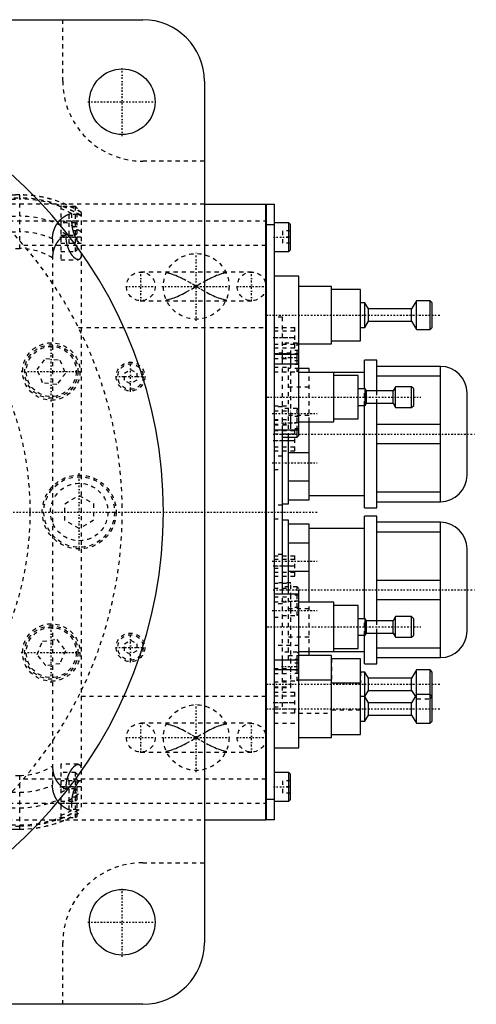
# Model space of a CAD drawing. Extents: x -906 to 186, y -120 to 120.
# Tile 9 of 9: x 75 to 186, y -120 to 120. Entities that reach past the tile are written whole.
import ezdxf

# ---------------------------------------------------------------- set-up
doc = ezdxf.new("R2010")
doc.units = 0
doc.linetypes.add('CENTER', pattern=[1.5, 0.45, -0.5, 0.05, -0.5])
doc.linetypes.add('DASHED', pattern=[2, 1, -1])
for name, color, linetype in [('AM_0', 7, 'CONTINUOUS'), ('AM_3', 7, 'DASHED'), ('AM_7', 7, 'CENTER')]:
    doc.layers.add(name, color=color, linetype=linetype)

msp = doc.modelspace()

# ---------------------------------------------------------------- linework, layer by layer
at = {"layer": 'AM_0', "color": 7, "linetype": 'CONTINUOUS'}
for p, q in [((-105, 120), (105, 120)), ((120, 105), (120, -105)), ((120, 75), (135, 75)), ((135, -75), (135, 75)), ((135, 74.95), (135.05, 74.95)), ((135.05, 75), (135.05, -75)), ((135.05, 75), (137, 75)), ((137, 75), (137, -75)), ((135, 69.95), (135.05, 69.95)), ((137, 70), (135.05, 70)), ((140.6, 70.5), (137, 70.5)), ((141, 70.1), (140.6, 70.5)), ((140.6, 63.5), (140.6, 70.5)), ((141, 63.9), (141, 70.1)), ((137, 63.5), (140.6, 63.5)), ((140.6, 63.5), (141, 63.9)), ((143, 57.5), (137, 57.5)), ((143, 18.65), (143, 57.5)), ((151, 55), (143, 55)), ((151, 41), (151, 55)), ((158, 54.25), (151, 54.25)), ((158, 41.75), (158, 54.25)), ((159.1, 51), (158, 51)), ((160, 49.5), (159.1, 51)), ((159.1, 45), (159.1, 51)), ((171.7, 51.5), (170.5, 49.5)), ((175, 51.5), (171.7, 51.5)), ((171.7, 44.5), (171.7, 51.5)), ((175.5, 51), (175, 51.5)), ((175, 44.5), (175, 51.5)), ((175.5, 45), (175.5, 51)), ((170.5, 49.5), (160, 49.5)), ((160, 46.5), (160, 49.5)), ((170.5, 46.5), (170.5, 49.5)), ((159.1, 45), (160, 46.5)), ((160, 46.5), (170.5, 46.5)), ((170.5, 46.5), (171.7, 44.5)), ((158, 45), (159.1, 45)), ((171.7, 44.5), (175, 44.5)), ((175, 44.5), (175.5, 45)), ((143, 41), (151, 41)), ((151, 41.75), (158, 41.75)), ((137, 38.5), (143, 38.5)), ((139, 36), (139, 38.5)), ((142.6, 36), (142.6, 38.5)), ((143, 36), (137, 36)), ((162, 37), (159, 37)), ((159, 30.01), (159, 37)), ((162, 29.51), (162, 37)), ((145.5, 35), (143, 35)), ((159, 34), (143, 34)), ((145.5, 34), (145.5, 35)), ((151.5, 22), (151.5, 34)), ((177.5, 35.5), (162, 35.5)), ((177.5, 2.5), (177.5, 35.5)), ((157.5, 33.25), (151.5, 33.25)), ((157.5, 22.75), (157.5, 33.25)), ((162, 33.2), (177.5, 33.2)), ((159.2, 30), (157.5, 30)), ((159.5, 29.5), (159.2, 30)), ((159.2, 26), (159.2, 30)), ((166, 29.5), (159.5, 29.5)), ((159.5, 26.5), (159.5, 29.5)), ((166.6, 30.5), (166, 29.5)), ((166, 26.5), (166, 29.5)), ((170.5, 30.5), (166.6, 30.5)), ((166.6, 25.5), (166.6, 30.5)), ((171, 30), (170.5, 30.5)), ((170.5, 25.5), (170.5, 30.5)), ((171, 26), (171, 30)), ((184, 9), (184, 29)), ((159.2, 26), (159.5, 26.5)), ((159.5, 26.5), (166, 26.5)), ((162, 1), (162, 26.51)), ((166, 26.5), (166.6, 25.5)), ((157.5, 26), (159.2, 26)), ((159, 1), (159, 26)), ((166.6, 25.5), (170.5, 25.5)), ((170.5, 25.5), (171, 26)), ((143, 22), (151.5, 22)), ((145.5, 3), (145.5, 22)), ((151.5, 22.75), (157.5, 22.75)), ((137, 20), (143, 20)), ((139, -20), (139, 20)), ((142.6, 18.25), (142.6, 20)), ((177.5, 21.3), (162, 21.3)), ((139, 18.25), (142.6, 18.25)), ((140.5, 2), (140.5, 18.25)), ((142.6, 18.25), (143, 18.65)), ((140.5, 14.49), (145.5, 14.49)), ((162, 16.7), (177.5, 16.7)), ((145.5, 7.51), (140.5, 7.51)), ((140.5, 3), (145.5, 3)), ((145.5, 4), (159, 4)), ((177.5, 4.8), (162, 4.8)), ((162, 2.5), (177.5, 2.5)), ((139, 2), (140.5, 2)), ((159, 1), (162, 1)), ((140.5, -2), (139, -2)), ((140.5, -20), (140.5, -2)), ((162, -1), (159, -1)), ((159, -26), (159, -1)), ((162, -26.51), (162, -1)), ((145.5, -3), (140.5, -3)), ((145.5, -22), (145.5, -3)), ((159, -4), (145.5, -4)), ((177.5, -2.5), (162, -2.5)), ((162, -4.8), (177.5, -4.8)), ((177.5, -35.5), (177.5, -2.5)), ((140.5, -7.51), (145.5, -7.51)), ((184, -29), (184, -9)), ((145.5, -14.49), (140.5, -14.49)), ((177.5, -16.7), (162, -16.7)), ((143, -20), (137, -20)), ((143, -57.5), (143, -20)), ((162, -21.3), (177.5, -21.3)), ((151.5, -22), (143, -22)), ((151.5, -34), (151.5, -22)), ((157.5, -22.75), (151.5, -22.75)), ((157.5, -33.25), (157.5, -22.75)), ((159.2, -26), (157.5, -26)), ((159.5, -26.5), (159.2, -26)), ((159.2, -30), (159.2, -26)), ((166.6, -25.5), (166, -26.5)), ((170.5, -25.5), (166.6, -25.5)), ((166.6, -30.5), (166.6, -25.5)), ((171, -26), (170.5, -25.5)), ((170.5, -30.5), (170.5, -25.5)), ((171, -30), (171, -26)), ((166, -26.5), (159.5, -26.5)), ((159.5, -29.5), (159.5, -26.5)), ((166, -29.5), (166, -26.5)), ((157.5, -30), (159.2, -30)), ((159, -37), (159, -30.01)), ((159.2, -30), (159.5, -29.5)), ((159.5, -29.5), (166, -29.5)), ((162, -37), (162, -29.51)), ((166, -29.5), (166.6, -30.5)), ((166.6, -30.5), (170.5, -30.5)), ((170.5, -30.5), (171, -30)), ((151.5, -33.25), (157.5, -33.25)), ((177.5, -33.2), (162, -33.2)), ((137, -36), (143, -36)), ((139, -38.5), (139, -36)), ((142.6, -38.5), (142.6, -36)), ((143, -34), (159, -34)), ((151, -35), (143, -35)), ((145.5, -35), (145.5, -34)), ((151, -55), (151, -35)), ((158, -35.75), (151, -35.75)), ((158, -54.25), (158, -35.75)), ((162, -35.5), (177.5, -35.5)), ((159, -37), (162, -37)), ((143, -38.5), (137, -38.5)), ((159.1, -39), (158, -39)), ((160, -40.5), (159.1, -39)), ((159.1, -51), (159.1, -39)), ((170.5, -40.5), (160, -40.5)), ((160, -43.5), (160, -40.5)), ((171.7, -38.5), (170.5, -40.5)), ((170.5, -43.5), (170.5, -40.5)), ((175, -38.5), (171.7, -38.5)), ((171.7, -51.5), (171.7, -38.5)), ((175.5, -39), (175, -38.5)), ((175, -51.5), (175, -38.5)), ((175.5, -51), (175.5, -39)), ((151, -41), (143, -41)), ((158, -41.75), (151, -41.75)), ((159.1, -45), (158, -45)), ((159.1, -45), (160, -43.5)), ((160, -46.5), (159.1, -45)), ((160, -43.5), (170.5, -43.5)), ((170.5, -43.5), (171.4, -45)), ((171.7, -44.5), (170.5, -46.5)), ((175, -44.5), (171.7, -44.5)), ((175.5, -45), (175, -44.5)), ((170.5, -46.5), (160, -46.5)), ((160, -49.5), (160, -46.5)), ((170.5, -49.5), (170.5, -46.5)), ((159.1, -51), (160, -49.5)), ((160, -49.5), (170.5, -49.5)), ((170.5, -49.5), (171.7, -51.5)), ((158, -51), (159.1, -51)), ((171.7, -51.5), (175, -51.5)), ((175, -51.5), (175.5, -51)), ((143, -55), (151, -55)), ((151, -54.25), (158, -54.25)), ((137, -57.5), (143, -57.5)), ((140.6, -63.5), (137, -63.5)), ((141, -63.9), (140.6, -63.5)), ((140.6, -70.5), (140.6, -63.5)), ((141, -70.1), (141, -63.9)), ((135, -69.95), (135.05, -69.95)), ((135.05, -70), (137, -70)), ((137, -70.5), (140.6, -70.5)), ((140.6, -70.5), (141, -70.1)), ((120, -75), (135, -75)), ((135, -74.95), (135.05, -74.95)), ((137, -75), (135.05, -75)), ((105, -120), (-105, -120))]:
    msp.add_line(p, q, dxfattribs=at)
for centre in [(100, 100), (100, -100)]:
    msp.add_circle(centre, 8, dxfattribs=at)
for centre, radius, start, end in [((105, 105), 15, 0, 90), ((0, 0), 110, 277.8375, 82.1625), ((177.5, 29), 6.5, 0, 90), ((177.5, 9), 6.5, 270, 0), ((177.5, -9), 6.5, 0, 90), ((177.5, -29), 6.5, 270, 0), ((105, -105), 15, 270, 0)]:
    msp.add_arc(centre, radius, start, end, dxfattribs=at)
at = {"layer": 'AM_3', "color": 6, "linetype": 'DASHED'}
for p, q in [((85.5, 105), (85.5, 120)), ((120, 85.5), (105, 85.5)), ((-509, 77.28), (75, 77.28)), ((75, 77.32), (-120, 77.32)), ((75, 64.2), (75, 77.32)), ((-509, 76.29), (75, 76.29)), ((-98.41, 76.54), (75, 76.54)), ((120, 75), (66.14, 75)), ((85, 74.75), (85, 61.5)), ((88.6, 74.5), (85, 74.5)), ((89, 74.1), (88.6, 74.5)), ((88.6, 63.5), (88.6, 74.5)), ((-97, 72.1), (75, 72.1)), ((89, 72.5), (87, 72.5)), ((87, 72.5), (87, 69.5)), ((87.65, 72.74), (87.65, 71)), ((89, 63.9), (89, 74.1)), ((90, 73.02), (90, -73.02)), ((70.42, 71), (135, 71)), ((88.6, 70.5), (85, 70.5)), ((89, 70.1), (88.6, 70.5)), ((-509, 68.3), (75, 68.3)), ((85, 67.5), (88.6, 67.5)), ((86.34, 67), (86.34, 67.64)), ((89, 69.5), (87, 69.5)), ((89, 68.5), (87, 68.5)), ((87, 68.5), (87, 65.5)), ((88.6, 67.5), (89, 67.9)), ((139, 68.5), (139, 65.5)), ((141, 68.5), (139, 68.5)), ((135, 65), (75.99, 65)), ((83, 66.56), (83, -66.56)), ((90, 67), (85, 67)), ((85, 65.5), (89.8, 65.5)), ((141, 67), (139, 67)), ((141, 65.5), (139, 65.5)), ((-120, 64.2), (75, 64.2)), ((85, 63.5), (88.6, 63.5)), ((88.6, 63.5), (89, 63.9)), ((85, 61.5), (89.23, 61.5)), ((131.5, 58.5), (104.5, 58.5)), ((110.72, 58.31), (110.81, 58.5)), ((125.19, 58.5), (125.28, 58.31)), ((104.5, 51.5), (131.5, 51.5)), ((110.81, 51.5), (110.72, 51.69)), ((125.28, 51.69), (125.19, 51.5)), ((139, 47.5), (137, 47.5)), ((139, 38.5), (139, 47.5)), ((89.3, 45), (135, 45)), ((137, 45), (142, 45)), ((142, 44.05), (137, 44.05)), ((142, 40), (142, 45)), ((137, 42.5), (142, 42.5)), ((137, 40.95), (142, 40.95)), ((142.6, 41.17), (139, 41.17)), ((143, 40.77), (142.6, 41.17)), ((142.6, 38.5), (142.6, 41.17)), ((137, 40), (142, 40)), ((141.1, 38.74), (137, 38.74)), ((137, 38.63), (141.1, 38.63)), ((143, 39.4), (141, 39.4)), ((141, 39.4), (141, 35.94)), ((143, 38.54), (141, 38.54)), ((141.1, 21.26), (141.1, 38.74)), ((79.25, 34.7), (81.36, 37.45)), ((81.36, 37.45), (84.8, 37)), ((84.8, 37), (86.12, 33.8)), ((137, 37.42), (141.1, 37.42)), ((140.5, 18.25), (140.5, 36)), ((143, 36.81), (141, 36.81)), ((80.58, 31.5), (79.25, 34.7)), ((86.12, 33.8), (84.01, 31.05)), ((100.5, 33.87), (102, 34.73)), ((100.5, 32.13), (100.5, 33.87)), ((102, 34.73), (103.5, 33.87)), ((103.5, 33.87), (103.5, 32.13)), ((137, 35.34), (141.1, 35.34)), ((137, 34.13), (141.1, 34.13)), ((139, 20), (139, 36)), ((139, 34.17), (142.6, 34.17)), ((143, 35), (140.5, 35)), ((143, 35.94), (141, 35.94)), ((142.6, 34.17), (142.6, 36)), ((142.6, 34.17), (143, 34.57)), ((145.5, 22), (145.5, 34)), ((84.01, 31.05), (80.58, 31.5)), ((102, 31.27), (100.5, 32.13)), ((103.5, 32.13), (102, 31.27)), ((140.5, 30.49), (145.5, 30.49)), ((159, 26), (159, 30.01)), ((162, 26.51), (162, 29.51)), ((137, 25.87), (141.1, 25.87)), ((139, 25.65), (137, 25.65)), ((137, 24.66), (141.1, 24.66)), ((142.6, 25.25), (139, 25.25)), ((143, 24.85), (142.6, 25.25)), ((142.6, 20), (142.6, 25.25)), ((137, 22.58), (141.1, 22.58)), ((137, 22.35), (139, 22.35)), ((145.5, 23.51), (140.5, 23.51)), ((141, 23.25), (141, 20.25)), ((143, 23.25), (141, 23.25)), ((143, 21.75), (141, 21.75)), ((137, 21.37), (141.1, 21.37)), ((137, 21.26), (141.1, 21.26)), ((137, 19.9), (142, 19.9)), ((143, 20.25), (141, 20.25)), ((142, 14.9), (142, 19.9)), ((142, 18.95), (137, 18.95)), ((137, 17.4), (142, 17.4)), ((137, 15.85), (142, 15.85)), ((137, 14.9), (142, 14.9)), ((139, 13.65), (137, 13.65)), ((137, 10.35), (139, 10.35)), ((86, 2.02), (89.5, 4.04)), ((89.5, 4.04), (93, 2.02)), ((86, -2.02), (86, 2.02)), ((93, 2.02), (93, -2.02)), ((139, 1.65), (137, 1.65)), ((89.5, -4.04), (86, -2.02)), ((93, -2.02), (89.5, -4.04)), ((137, -1.65), (139, -1.65)), ((139, -10.35), (137, -10.35)), ((137, -10.65), (142, -10.65)), ((142, -11.6), (137, -11.6)), ((142, -15.65), (142, -10.65)), ((137, -13.15), (142, -13.15)), ((137, -13.65), (139, -13.65)), ((137, -14.7), (142, -14.7)), ((137, -15.65), (142, -15.65)), ((141.1, -17.26), (137, -17.26)), ((137, -17.37), (141.1, -17.37)), ((137, -18.58), (141.1, -18.58)), ((142.6, -18.25), (139, -18.25)), ((141.1, -42.74), (141.1, -17.26)), ((143, -18.65), (142.6, -18.25)), ((142.6, -25.25), (142.6, -18.25)), ((143, -20), (143, -18.65)), ((137, -20.66), (141.1, -20.66)), ((139, -36), (139, -20)), ((140.5, -36), (140.5, -20)), ((143, -20.25), (141, -20.25)), ((141, -20.25), (141, -23.25)), ((137, -21.87), (141.1, -21.87)), ((139, -22.35), (137, -22.35)), ((140.5, -23.51), (145.5, -23.51)), ((143, -21.75), (141, -21.75)), ((143, -23.25), (141, -23.25)), ((145.5, -34), (145.5, -22)), ((137, -25.65), (139, -25.65)), ((139, -25.25), (142.6, -25.25)), ((142.6, -25.25), (143, -24.85)), ((159, -30.01), (159, -26)), ((162, -29.51), (162, -26.51)), ((80.58, -31.5), (84.01, -31.05)), ((84.01, -31.05), (86.12, -33.8)), ((145.5, -30.49), (140.5, -30.49)), ((79.25, -34.7), (80.58, -31.5)), ((100.5, -32.13), (102, -31.27)), ((100.5, -33.87), (100.5, -32.13)), ((102, -31.27), (103.5, -32.13)), ((103.5, -32.13), (103.5, -33.87)), ((143, -32.5), (137, -32.5)), ((81.36, -37.45), (79.25, -34.7)), ((86.12, -33.8), (84.8, -37)), ((102, -34.73), (100.5, -33.87)), ((103.5, -33.87), (102, -34.73)), ((142.6, -34.17), (139, -34.17)), ((140.5, -35), (143, -35)), ((143, -35.94), (141, -35.94)), ((141, -35.94), (141, -39.4)), ((143, -34.57), (142.6, -34.17)), ((142.6, -36), (142.6, -34.17)), ((151, -35.75), (151, -41)), ((84.8, -37), (81.36, -37.45)), ((137, -38.13), (141.1, -38.13)), ((143, -36.81), (141, -36.81)), ((137, -39.34), (141.1, -39.34)), ((139, -47.5), (139, -38.5)), ((143, -38.54), (141, -38.54)), ((143, -39.4), (141, -39.4)), ((142.6, -41.17), (142.6, -38.5)), ((142.6, -41.17), (143, -40.77)), ((158, -39), (158, -41.75)), ((137, -41.42), (141.1, -41.42)), ((137, -42.63), (141.1, -42.63)), ((137, -42.74), (141.1, -42.74)), ((139, -41.17), (142.6, -41.17)), ((135, -45), (89.3, -45)), ((137, -43.95), (142, -43.95)), ((142, -44.9), (137, -44.9)), ((142, -48.95), (142, -43.95)), ((171.4, -45), (171.7, -45.5)), ((171.7, -45.5), (175, -45.5)), ((175, -45.5), (175.5, -45)), ((137, -46.45), (142, -46.45)), ((137, -47.5), (139, -47.5)), ((137, -48), (142, -48)), ((137, -48.95), (142, -48.95)), ((143, -49), (151, -49)), ((151, -48.25), (158, -48.25)), ((131.5, -51.5), (104.5, -51.5)), ((110.72, -51.69), (110.81, -51.5)), ((125.19, -51.5), (125.28, -51.69)), ((137, -51.5), (143, -51.5)), ((104.5, -58.5), (131.5, -58.5)), ((110.81, -58.5), (110.72, -58.31)), ((125.28, -58.31), (125.19, -58.5)), ((89.23, -61.5), (85, -61.5)), ((85, -61.5), (85, -74.75)), ((-120, -64.2), (75, -64.2)), ((75, -77.32), (75, -64.2)), ((88.6, -63.5), (85, -63.5)), ((89, -63.9), (88.6, -63.5)), ((88.6, -74.5), (88.6, -63.5)), ((89, -74.1), (89, -63.9)), ((140.6, -68.5), (140.6, -63.5)), ((75.99, -65), (135, -65)), ((89.8, -65.5), (85, -65.5)), ((90, -67), (85, -67)), ((86.34, -67.64), (86.34, -67)), ((87, -65.5), (87, -68.5)), ((139, -65.5), (139, -68.5)), ((141, -65.5), (139, -65.5)), ((141, -67), (139, -67)), ((-509, -68.3), (75, -68.3)), ((88.6, -67.5), (85, -67.5)), ((89, -68.5), (87, -68.5)), ((89, -69.5), (87, -69.5)), ((87, -69.5), (87, -72.5)), ((89, -67.9), (88.6, -67.5)), ((141, -68.5), (139, -68.5)), ((70.42, -71), (135, -71)), ((85, -70.5), (88.6, -70.5)), ((87.65, -71), (87.65, -72.74)), ((88.6, -70.5), (89, -70.1)), ((-97.14, -72.1), (75, -72.1)), ((89, -72.5), (87, -72.5)), ((88.6, -74.5), (89, -74.1)), ((-509, -76.29), (75, -76.29)), ((-120, -76.54), (75, -76.54)), ((66.14, -75), (120, -75)), ((85, -74.5), (88.6, -74.5)), ((-509, -77.28), (75, -77.28)), ((-120, -77.32), (75, -77.32)), ((105, -85.5), (120, -85.5)), ((85.5, -120), (85.5, -105))]:
    msp.add_line(p, q, dxfattribs=at)
for points in [[(83, 66.56, 0), (83, 66.61, 0), (83, 66.7, 0), (83, 66.8, 0), (83.01, 66.84, 0), (83.01, 66.89, 0), (83.01, 66.98, 0), (83.02, 67.08, 0), (83.02, 67.17, 0), (83.03, 67.26, 0), (83.04, 67.35, 0), (83.05, 67.4, 0), (83.05, 67.45, 0), (83.06, 67.54, 0), (83.08, 67.63, 0), (83.09, 67.72, 0), (83.11, 67.82, 0), (83.12, 67.91, 0), (83.13, 67.95, 0), (83.14, 68, 0), (83.16, 68.09, 0), (83.18, 68.18, 0), (83.19, 68.23, 0), (83.2, 68.27, 0), (83.23, 68.36, 0), (83.25, 68.45, 0), (83.27, 68.49, 0), (83.28, 68.53, 0), (83.3, 68.62, 0), (83.33, 68.71, 0), (83.36, 68.79, 0), (83.39, 68.88, 0), (83.42, 68.96, 0), (83.44, 69, 0), (83.46, 69.04, 0), (83.49, 69.13, 0), (83.52, 69.21, 0), (83.56, 69.29, 0), (83.6, 69.37, 0), (83.63, 69.45, 0), (83.65, 69.49, 0), (83.67, 69.53, 0), (83.71, 69.6, 0), (83.75, 69.68, 0), (83.79, 69.76, 0), (83.83, 69.83, 0), (83.88, 69.91, 0), (83.9, 69.94, 0), (83.92, 69.98, 0), (83.96, 70.05, 0), (84.01, 70.12, 0), (84.06, 70.19, 0), (84.1, 70.26, 0), (84.15, 70.33, 0), (84.17, 70.37, 0), (84.2, 70.4, 0), (84.25, 70.47, 0), (84.29, 70.53, 0), (84.34, 70.6, 0), (84.39, 70.66, 0), (84.44, 70.72, 0), (84.47, 70.75, 0), (84.49, 70.78, 0), (84.54, 70.84, 0), (84.6, 70.9, 0), (84.62, 70.93, 0), (84.65, 70.96, 0), (84.7, 71.02, 0), (84.75, 71.08, 0), (84.78, 71.1, 0), (84.81, 71.13, 0), (84.86, 71.19, 0), (84.91, 71.24, 0), (84.97, 71.29, 0), (85.02, 71.34, 0), (85.07, 71.4, 0), (85.1, 71.42, 0), (85.13, 71.45, 0), (85.18, 71.5, 0), (85.24, 71.54, 0), (85.29, 71.59, 0), (85.35, 71.64, 0), (85.41, 71.68, 0), (85.43, 71.71, 0), (85.46, 71.73, 0), (85.52, 71.77, 0), (85.58, 71.82, 0), (85.63, 71.86, 0), (85.69, 71.9, 0), (85.75, 71.94, 0), (85.78, 71.96, 0), (85.81, 71.98, 0), (85.86, 72.02, 0), (85.92, 72.06, 0), (85.98, 72.1, 0), (86.04, 72.13, 0), (86.1, 72.17, 0), (86.13, 72.18, 0), (86.15, 72.2, 0), (86.21, 72.24, 0), (86.27, 72.27, 0), (86.33, 72.3, 0), (86.39, 72.33, 0), (86.45, 72.36, 0), (86.48, 72.37, 0), (86.51, 72.39, 0), (86.56, 72.42, 0), (86.62, 72.44, 0), (86.65, 72.46, 0), (86.68, 72.47, 0), (86.74, 72.49, 0), (86.8, 72.52, 0), (86.83, 72.53, 0), (86.85, 72.54, 0), (86.91, 72.56, 0), (86.97, 72.58, 0), (87.02, 72.6, 0), (87.08, 72.62, 0), (87.14, 72.63, 0), (87.16, 72.64, 0), (87.19, 72.65, 0), (87.25, 72.66, 0), (87.3, 72.68, 0), (87.49, 72.72, 0), (87.65, 72.74, 0)], [(87.65, 71, 0), (87.65, 70.96, 0), (87.65, 70.88, 0), (87.65, 70.8, 0), (87.65, 70.76, 0), (87.65, 70.72, 0), (87.66, 70.64, 0), (87.66, 70.56, 0), (87.66, 70.48, 0), (87.67, 70.4, 0), (87.67, 70.32, 0), (87.68, 70.28, 0), (87.68, 70.24, 0), (87.69, 70.15, 0), (87.69, 70.07, 0), (87.7, 69.99, 0), (87.71, 69.91, 0), (87.72, 69.83, 0), (87.73, 69.79, 0), (87.73, 69.75, 0), (87.74, 69.67, 0), (87.75, 69.59, 0), (87.76, 69.55, 0), (87.77, 69.51, 0), (87.78, 69.43, 0), (87.79, 69.35, 0), (87.8, 69.31, 0), (87.81, 69.27, 0), (87.82, 69.2, 0), (87.84, 69.12, 0), (87.85, 69.04, 0), (87.87, 68.96, 0), (87.88, 68.89, 0), (87.89, 68.85, 0), (87.9, 68.81, 0), (87.92, 68.74, 0), (87.94, 68.66, 0), (87.96, 68.59, 0), (87.98, 68.52, 0), (88, 68.44, 0), (88.01, 68.41, 0), (88.02, 68.37, 0), (88.04, 68.3, 0), (88.06, 68.23, 0), (88.08, 68.16, 0), (88.1, 68.09, 0), (88.12, 68.02, 0), (88.13, 67.99, 0), (88.15, 67.95, 0), (88.17, 67.89, 0), (88.19, 67.82, 0), (88.21, 67.76, 0), (88.24, 67.69, 0), (88.26, 67.63, 0), (88.27, 67.6, 0), (88.28, 67.57, 0), (88.31, 67.51, 0), (88.33, 67.45, 0), (88.36, 67.39, 0), (88.38, 67.33, 0), (88.41, 67.28, 0), (88.42, 67.25, 0), (88.43, 67.22, 0), (88.45, 67.16, 0), (88.48, 67.11, 0), (88.49, 67.08, 0), (88.5, 67.06, 0), (88.53, 67, 0), (88.55, 66.95, 0), (88.57, 66.93, 0), (88.58, 66.9, 0), (88.6, 66.85, 0), (88.63, 66.8, 0), (88.66, 66.75, 0), (88.68, 66.7, 0), (88.71, 66.65, 0), (88.72, 66.63, 0), (88.73, 66.6, 0), (88.76, 66.56, 0), (88.79, 66.51, 0), (88.81, 66.47, 0), (88.84, 66.42, 0), (88.87, 66.38, 0), (88.88, 66.36, 0), (88.89, 66.34, 0), (88.92, 66.29, 0), (88.95, 66.25, 0), (88.97, 66.21, 0), (89, 66.17, 0), (89.03, 66.14, 0), (89.04, 66.12, 0), (89.05, 66.1, 0), (89.08, 66.06, 0), (89.11, 66.03, 0), (89.13, 66, 0), (89.16, 65.96, 0), (89.18, 65.93, 0), (89.2, 65.92, 0), (89.21, 65.9, 0), (89.24, 65.87, 0), (89.26, 65.84, 0), (89.29, 65.81, 0), (89.31, 65.79, 0), (89.34, 65.76, 0), (89.35, 65.75, 0), (89.36, 65.74, 0), (89.39, 65.72, 0), (89.41, 65.69, 0), (89.42, 65.68, 0), (89.43, 65.67, 0), (89.46, 65.65, 0), (89.48, 65.64, 0), (89.49, 65.63, 0), (89.5, 65.62, 0), (89.53, 65.6, 0), (89.55, 65.59, 0), (89.57, 65.57, 0), (89.59, 65.56, 0), (89.61, 65.55, 0), (89.62, 65.55, 0), (89.63, 65.54, 0), (89.66, 65.53, 0), (89.68, 65.52, 0), (89.7, 65.52, 0), (89.71, 65.51, 0), (89.73, 65.51, 0), (89.74, 65.5, 0), (89.75, 65.5, 0), (89.77, 65.5, 0), (89.79, 65.5, 0), (89.8, 65.5, 0)], [(86.34, 67.64, 0), (86.2, 67.57, 0), (85.92, 67.42, 0), (85.64, 67.24, 0), (85.5, 67.14, 0), (85.36, 67.04, 0), (85.1, 66.82, 0), (84.84, 66.59, 0), (84.59, 66.32, 0), (84.45, 66.16, 0), (84.41, 66.11, 0), (84.37, 66.07, 0), (84.35, 66.04, 0), (84.33, 66.02, 0), (84.29, 65.97, 0), (84.25, 65.92, 0), (84.21, 65.87, 0), (84.17, 65.81, 0), (84.14, 65.76, 0), (84.12, 65.73, 0), (84.1, 65.71, 0), (84.06, 65.65, 0), (84.03, 65.6, 0), (84.01, 65.57, 0), (83.99, 65.54, 0), (83.96, 65.49, 0), (83.92, 65.43, 0), (83.9, 65.4, 0), (83.89, 65.38, 0), (83.85, 65.32, 0), (83.82, 65.26, 0), (83.79, 65.2, 0), (83.75, 65.14, 0), (83.72, 65.08, 0), (83.71, 65.05, 0), (83.69, 65.02, 0), (83.66, 64.96, 0), (83.63, 64.9, 0), (83.6, 64.83, 0), (83.57, 64.77, 0), (83.54, 64.71, 0), (83.53, 64.68, 0), (83.52, 64.64, 0), (83.49, 64.58, 0), (83.46, 64.52, 0), (83.44, 64.45, 0), (83.41, 64.39, 0), (83.39, 64.32, 0), (83.38, 64.29, 0), (83.37, 64.25, 0), (83.34, 64.19, 0), (83.32, 64.12, 0), (83.3, 64.05, 0), (83.28, 63.98, 0), (83.26, 63.92, 0), (83.25, 63.88, 0), (83.24, 63.85, 0), (83.22, 63.78, 0), (83.2, 63.71, 0), (83.19, 63.64, 0), (83.17, 63.57, 0), (83.16, 63.5, 0), (83.15, 63.46, 0), (83.14, 63.43, 0), (83.13, 63.36, 0), (83.11, 63.28, 0), (83.11, 63.25, 0), (83.1, 63.21, 0), (83.09, 63.14, 0), (83.08, 63.07, 0), (83.07, 63.03, 0), (83.07, 62.99, 0), (83.06, 62.92, 0), (83.05, 62.85, 0), (83.04, 62.77, 0), (83.04, 62.7, 0), (83.03, 62.63, 0), (83.03, 62.59, 0), (83.02, 62.55, 0), (83.02, 62.48, 0), (83.01, 62.41, 0), (83, 62.15, 0), (83, 61.92, 0)], [(89.23, 61.5, 0), (89.22, 61.5, 0), (89.19, 61.5, 0), (89.16, 61.5, 0), (89.15, 61.5, 0), (89.14, 61.51, 0), (89.11, 61.51, 0), (89.08, 61.52, 0), (89.05, 61.52, 0), (89.02, 61.53, 0), (88.99, 61.54, 0), (88.98, 61.54, 0), (88.96, 61.55, 0), (88.93, 61.56, 0), (88.9, 61.57, 0), (88.87, 61.59, 0), (88.84, 61.6, 0), (88.81, 61.62, 0), (88.79, 61.63, 0), (88.78, 61.63, 0), (88.74, 61.65, 0), (88.71, 61.67, 0), (88.69, 61.68, 0), (88.68, 61.69, 0), (88.64, 61.71, 0), (88.61, 61.74, 0), (88.59, 61.75, 0), (88.58, 61.76, 0), (88.54, 61.78, 0), (88.51, 61.81, 0), (88.48, 61.84, 0), (88.44, 61.86, 0), (88.41, 61.89, 0), (88.39, 61.91, 0), (88.37, 61.92, 0), (88.34, 61.96, 0), (88.3, 61.99, 0), (88.27, 62.02, 0), (88.23, 62.05, 0), (88.2, 62.09, 0), (88.18, 62.11, 0), (88.16, 62.13, 0), (88.13, 62.16, 0), (88.09, 62.2, 0), (88.05, 62.24, 0), (88.02, 62.28, 0), (87.98, 62.32, 0), (87.97, 62.34, 0), (87.95, 62.36, 0), (87.91, 62.41, 0), (87.88, 62.45, 0), (87.84, 62.49, 0), (87.81, 62.54, 0), (87.77, 62.59, 0), (87.76, 62.61, 0), (87.74, 62.63, 0), (87.7, 62.68, 0), (87.67, 62.73, 0), (87.64, 62.78, 0), (87.6, 62.83, 0), (87.57, 62.88, 0), (87.55, 62.9, 0), (87.53, 62.93, 0), (87.5, 62.98, 0), (87.47, 63.03, 0), (87.45, 63.06, 0), (87.44, 63.09, 0), (87.4, 63.14, 0), (87.37, 63.19, 0), (87.36, 63.22, 0), (87.34, 63.25, 0), (87.31, 63.3, 0), (87.28, 63.36, 0), (87.24, 63.42, 0), (87.21, 63.48, 0), (87.18, 63.54, 0), (87.17, 63.57, 0), (87.15, 63.6, 0), (87.12, 63.66, 0), (87.09, 63.72, 0), (87.06, 63.79, 0), (87.03, 63.85, 0), (87, 63.92, 0), (86.98, 63.95, 0), (86.97, 63.99, 0), (86.94, 64.05, 0), (86.91, 64.12, 0), (86.88, 64.19, 0), (86.86, 64.26, 0), (86.83, 64.33, 0), (86.82, 64.37, 0), (86.8, 64.41, 0), (86.78, 64.48, 0), (86.75, 64.55, 0), (86.73, 64.63, 0), (86.7, 64.7, 0), (86.68, 64.78, 0), (86.67, 64.81, 0), (86.65, 64.85, 0), (86.63, 64.93, 0), (86.61, 65.01, 0), (86.59, 65.08, 0), (86.57, 65.16, 0), (86.55, 65.24, 0), (86.54, 65.28, 0), (86.53, 65.32, 0), (86.51, 65.4, 0), (86.49, 65.48, 0), (86.49, 65.52, 0), (86.48, 65.56, 0), (86.46, 65.64, 0), (86.45, 65.72, 0), (86.44, 65.77, 0), (86.43, 65.81, 0), (86.42, 65.89, 0), (86.41, 65.97, 0), (86.4, 66.05, 0), (86.39, 66.13, 0), (86.38, 66.22, 0), (86.37, 66.26, 0), (86.37, 66.3, 0), (86.36, 66.38, 0), (86.36, 66.47, 0), (86.35, 66.55, 0), (86.35, 66.63, 0), (86.34, 66.71, 0), (86.34, 66.75, 0), (86.34, 66.8, 0), (86.34, 66.88, 0), (86.34, 66.96, 0), (86.34, 67, 0)], [(89.8, 65.5, 0), (89.84, 65.5, 0), (89.9, 65.52, 0), (89.97, 65.56, 0), (90, 65.59, 0)], [(90, 62.39, 0), (89.99, 62.34, 0), (89.96, 62.25, 0), (89.93, 62.16, 0), (89.91, 62.12, 0), (89.9, 62.08, 0), (89.86, 62, 0), (89.83, 61.93, 0), (89.79, 61.86, 0), (89.75, 61.8, 0), (89.71, 61.74, 0), (89.69, 61.72, 0), (89.66, 61.69, 0), (89.62, 61.65, 0), (89.57, 61.61, 0), (89.52, 61.58, 0), (89.47, 61.55, 0), (89.42, 61.53, 0), (89.39, 61.52, 0), (89.37, 61.52, 0), (89.31, 61.51, 0), (89.26, 61.5, 0), (89.23, 61.5, 0)], [(118, 55, 0), (116.87, 55.66, 0), (115.48, 56.44, 0), (115.08, 56.66, 0), (114.67, 56.87, 0), (114.46, 56.97, 0), (114.26, 57.07, 0), (113.85, 57.26, 0), (113.44, 57.44, 0), (113.04, 57.61, 0), (112.64, 57.76, 0), (112.24, 57.9, 0), (112.03, 57.97, 0), (111.82, 58.03, 0), (111.39, 58.16, 0), (110.94, 58.27, 0), (110.72, 58.31, 0)], [(125.28, 58.31, 0), (125.06, 58.27, 0), (124.61, 58.16, 0), (124.18, 58.03, 0), (123.97, 57.97, 0), (123.76, 57.9, 0), (123.36, 57.76, 0), (122.96, 57.61, 0), (122.56, 57.44, 0), (122.15, 57.26, 0), (121.74, 57.07, 0), (121.54, 56.97, 0), (121.33, 56.87, 0), (120.92, 56.66, 0), (120.52, 56.44, 0), (119.13, 55.66, 0), (118, 55, 0)], [(110.72, 51.69, 0), (110.94, 51.73, 0), (111.39, 51.84, 0), (111.82, 51.97, 0), (112.03, 52.03, 0), (112.24, 52.1, 0), (112.64, 52.24, 0), (113.04, 52.39, 0), (113.44, 52.56, 0), (113.85, 52.74, 0), (114.26, 52.93, 0), (114.46, 53.03, 0), (114.67, 53.13, 0), (115.08, 53.34, 0), (115.48, 53.56, 0), (116.87, 54.34, 0), (118, 55, 0)], [(118, 55, 0), (119.13, 54.34, 0), (120.52, 53.56, 0), (120.92, 53.34, 0), (121.33, 53.13, 0), (121.54, 53.03, 0), (121.74, 52.93, 0), (122.15, 52.74, 0), (122.56, 52.56, 0), (122.96, 52.39, 0), (123.36, 52.24, 0), (123.76, 52.1, 0), (123.97, 52.03, 0), (124.18, 51.97, 0), (124.61, 51.84, 0), (125.06, 51.73, 0), (125.28, 51.69, 0)], [(118, -55, 0), (116.87, -54.34, 0), (115.48, -53.56, 0), (115.08, -53.34, 0), (114.67, -53.13, 0), (114.46, -53.03, 0), (114.26, -52.93, 0), (113.85, -52.74, 0), (113.44, -52.56, 0), (113.04, -52.39, 0), (112.64, -52.24, 0), (112.24, -52.1, 0), (112.03, -52.03, 0), (111.82, -51.97, 0), (111.39, -51.84, 0), (110.94, -51.73, 0), (110.72, -51.69, 0)], [(125.28, -51.69, 0), (125.06, -51.73, 0), (124.61, -51.84, 0), (124.18, -51.97, 0), (123.97, -52.03, 0), (123.76, -52.1, 0), (123.36, -52.24, 0), (122.96, -52.39, 0), (122.56, -52.56, 0), (122.15, -52.74, 0), (121.74, -52.93, 0), (121.54, -53.03, 0), (121.33, -53.13, 0), (120.92, -53.34, 0), (120.52, -53.56, 0), (119.13, -54.34, 0), (118, -55, 0)], [(110.72, -58.31, 0), (110.94, -58.27, 0), (111.39, -58.16, 0), (111.82, -58.03, 0), (112.03, -57.97, 0), (112.24, -57.9, 0), (112.64, -57.76, 0), (113.04, -57.61, 0), (113.44, -57.44, 0), (113.85, -57.26, 0), (114.26, -57.07, 0), (114.46, -56.97, 0), (114.67, -56.87, 0), (115.08, -56.66, 0), (115.48, -56.44, 0), (116.87, -55.66, 0), (118, -55, 0)], [(118, -55, 0), (119.13, -55.66, 0), (120.52, -56.44, 0), (120.92, -56.66, 0), (121.33, -56.87, 0), (121.54, -56.97, 0), (121.74, -57.07, 0), (122.15, -57.26, 0), (122.56, -57.44, 0), (122.96, -57.61, 0), (123.36, -57.76, 0), (123.76, -57.9, 0), (123.97, -57.97, 0), (124.18, -58.03, 0), (124.61, -58.16, 0), (125.06, -58.27, 0), (125.28, -58.31, 0)], [(83, -61.92, 0), (83, -62.15, 0), (83.01, -62.41, 0), (83.02, -62.48, 0), (83.02, -62.55, 0), (83.03, -62.59, 0), (83.03, -62.63, 0), (83.04, -62.7, 0), (83.04, -62.77, 0), (83.05, -62.85, 0), (83.06, -62.92, 0), (83.07, -62.99, 0), (83.07, -63.03, 0), (83.08, -63.07, 0), (83.09, -63.14, 0), (83.1, -63.21, 0), (83.11, -63.25, 0), (83.11, -63.28, 0), (83.13, -63.36, 0), (83.14, -63.43, 0), (83.15, -63.46, 0), (83.16, -63.5, 0), (83.17, -63.57, 0), (83.19, -63.64, 0), (83.21, -63.71, 0), (83.22, -63.78, 0), (83.24, -63.86, 0), (83.25, -63.89, 0), (83.26, -63.93, 0), (83.28, -63.99, 0), (83.3, -64.06, 0), (83.32, -64.13, 0), (83.35, -64.2, 0), (83.37, -64.27, 0), (83.38, -64.3, 0), (83.39, -64.33, 0), (83.42, -64.4, 0), (83.44, -64.47, 0), (83.47, -64.53, 0), (83.49, -64.6, 0), (83.52, -64.66, 0), (83.54, -64.69, 0), (83.55, -64.72, 0), (83.58, -64.79, 0), (83.61, -64.85, 0), (83.64, -64.91, 0), (83.67, -64.97, 0), (83.7, -65.03, 0), (83.71, -65.06, 0), (83.73, -65.09, 0), (83.76, -65.15, 0), (83.79, -65.21, 0), (83.83, -65.27, 0), (83.86, -65.33, 0), (83.89, -65.39, 0), (83.91, -65.42, 0), (83.93, -65.45, 0), (83.96, -65.5, 0), (84, -65.56, 0), (84.02, -65.59, 0), (84.04, -65.61, 0), (84.07, -65.67, 0), (84.11, -65.72, 0), (84.13, -65.75, 0), (84.15, -65.78, 0), (84.19, -65.83, 0), (84.22, -65.88, 0), (84.26, -65.93, 0), (84.3, -65.98, 0), (84.34, -66.03, 0), (84.36, -66.06, 0), (84.38, -66.08, 0), (84.42, -66.13, 0), (84.46, -66.18, 0), (84.6, -66.34, 0), (84.86, -66.6, 0), (85.11, -66.84, 0), (85.38, -67.05, 0), (85.51, -67.15, 0), (85.65, -67.25, 0), (85.92, -67.42, 0), (86.2, -67.57, 0), (86.34, -67.64, 0)], [(86.34, -67, 0), (86.34, -66.96, 0), (86.34, -66.88, 0), (86.34, -66.8, 0), (86.34, -66.75, 0), (86.34, -66.71, 0), (86.35, -66.63, 0), (86.35, -66.55, 0), (86.36, -66.47, 0), (86.36, -66.38, 0), (86.37, -66.3, 0), (86.37, -66.26, 0), (86.38, -66.22, 0), (86.39, -66.13, 0), (86.4, -66.05, 0), (86.41, -65.97, 0), (86.42, -65.89, 0), (86.43, -65.81, 0), (86.44, -65.77, 0), (86.45, -65.72, 0), (86.46, -65.64, 0), (86.48, -65.56, 0), (86.49, -65.52, 0), (86.49, -65.48, 0), (86.51, -65.4, 0), (86.53, -65.32, 0), (86.54, -65.28, 0), (86.55, -65.24, 0), (86.57, -65.16, 0), (86.59, -65.08, 0), (86.61, -65.01, 0), (86.63, -64.93, 0), (86.65, -64.85, 0), (86.67, -64.81, 0), (86.68, -64.78, 0), (86.7, -64.7, 0), (86.73, -64.63, 0), (86.75, -64.55, 0), (86.78, -64.48, 0), (86.8, -64.41, 0), (86.82, -64.37, 0), (86.83, -64.33, 0), (86.86, -64.26, 0), (86.88, -64.19, 0), (86.91, -64.12, 0), (86.94, -64.05, 0), (86.97, -63.99, 0), (86.98, -63.95, 0), (87, -63.92, 0), (87.03, -63.85, 0), (87.06, -63.79, 0), (87.09, -63.72, 0), (87.12, -63.66, 0), (87.15, -63.6, 0), (87.17, -63.57, 0), (87.18, -63.54, 0), (87.21, -63.48, 0), (87.24, -63.42, 0), (87.28, -63.36, 0), (87.31, -63.3, 0), (87.34, -63.25, 0), (87.36, -63.22, 0), (87.37, -63.19, 0), (87.4, -63.14, 0), (87.44, -63.09, 0), (87.45, -63.06, 0), (87.47, -63.03, 0), (87.5, -62.98, 0), (87.53, -62.93, 0), (87.55, -62.9, 0), (87.57, -62.88, 0), (87.6, -62.83, 0), (87.64, -62.78, 0), (87.67, -62.73, 0), (87.7, -62.68, 0), (87.74, -62.63, 0), (87.76, -62.61, 0), (87.77, -62.59, 0), (87.81, -62.54, 0), (87.84, -62.49, 0), (87.88, -62.45, 0), (87.91, -62.41, 0), (87.95, -62.36, 0), (87.97, -62.34, 0), (87.98, -62.32, 0), (88.02, -62.28, 0), (88.05, -62.24, 0), (88.09, -62.2, 0), (88.13, -62.16, 0), (88.16, -62.13, 0), (88.18, -62.11, 0), (88.2, -62.09, 0), (88.23, -62.05, 0), (88.27, -62.02, 0), (88.3, -61.99, 0), (88.34, -61.96, 0), (88.37, -61.92, 0), (88.39, -61.91, 0), (88.41, -61.89, 0), (88.44, -61.86, 0), (88.48, -61.84, 0), (88.51, -61.81, 0), (88.54, -61.78, 0), (88.58, -61.76, 0), (88.59, -61.75, 0), (88.61, -61.74, 0), (88.64, -61.71, 0), (88.68, -61.69, 0), (88.69, -61.68, 0), (88.71, -61.67, 0), (88.74, -61.65, 0), (88.78, -61.63, 0), (88.79, -61.63, 0), (88.81, -61.62, 0), (88.84, -61.6, 0), (88.87, -61.59, 0), (88.9, -61.57, 0), (88.93, -61.56, 0), (88.96, -61.55, 0), (88.98, -61.54, 0), (88.99, -61.54, 0), (89.02, -61.53, 0), (89.05, -61.52, 0), (89.08, -61.52, 0), (89.11, -61.51, 0), (89.14, -61.51, 0), (89.15, -61.5, 0), (89.16, -61.5, 0), (89.19, -61.5, 0), (89.22, -61.5, 0), (89.23, -61.5, 0)], [(89.23, -61.5, 0), (89.26, -61.5, 0), (89.31, -61.51, 0), (89.37, -61.52, 0), (89.39, -61.52, 0), (89.42, -61.53, 0), (89.47, -61.55, 0), (89.52, -61.58, 0), (89.57, -61.61, 0), (89.62, -61.65, 0), (89.66, -61.69, 0), (89.69, -61.72, 0), (89.71, -61.74, 0), (89.75, -61.8, 0), (89.79, -61.86, 0), (89.83, -61.93, 0), (89.86, -62, 0), (89.9, -62.08, 0), (89.91, -62.12, 0), (89.93, -62.16, 0), (89.96, -62.25, 0), (89.99, -62.34, 0), (90, -62.39, 0)], [(87.65, -72.74, 0), (87.62, -72.74, 0), (87.57, -72.73, 0), (87.52, -72.72, 0), (87.49, -72.72, 0), (87.46, -72.71, 0), (87.41, -72.7, 0), (87.35, -72.69, 0), (87.3, -72.68, 0), (87.24, -72.66, 0), (87.19, -72.65, 0), (87.16, -72.64, 0), (87.13, -72.63, 0), (87.07, -72.61, 0), (87.02, -72.6, 0), (86.96, -72.58, 0), (86.9, -72.56, 0), (86.85, -72.54, 0), (86.82, -72.52, 0), (86.79, -72.51, 0), (86.73, -72.49, 0), (86.67, -72.46, 0), (86.64, -72.45, 0), (86.62, -72.44, 0), (86.56, -72.41, 0), (86.5, -72.39, 0), (86.47, -72.37, 0), (86.44, -72.36, 0), (86.38, -72.33, 0), (86.33, -72.3, 0), (86.27, -72.27, 0), (86.21, -72.23, 0), (86.15, -72.2, 0), (86.12, -72.18, 0), (86.1, -72.17, 0), (86.04, -72.13, 0), (85.98, -72.1, 0), (85.92, -72.06, 0), (85.87, -72.02, 0), (85.81, -71.98, 0), (85.78, -71.96, 0), (85.75, -71.94, 0), (85.69, -71.9, 0), (85.64, -71.86, 0), (85.58, -71.82, 0), (85.52, -71.78, 0), (85.47, -71.73, 0), (85.44, -71.71, 0), (85.41, -71.69, 0), (85.36, -71.64, 0), (85.3, -71.6, 0), (85.25, -71.55, 0), (85.19, -71.5, 0), (85.14, -71.45, 0), (85.11, -71.43, 0), (85.08, -71.4, 0), (85.03, -71.35, 0), (84.97, -71.3, 0), (84.92, -71.25, 0), (84.87, -71.19, 0), (84.81, -71.14, 0), (84.79, -71.11, 0), (84.76, -71.08, 0), (84.71, -71.03, 0), (84.66, -70.97, 0), (84.63, -70.94, 0), (84.6, -70.91, 0), (84.55, -70.85, 0), (84.5, -70.79, 0), (84.48, -70.76, 0), (84.45, -70.73, 0), (84.4, -70.67, 0), (84.35, -70.6, 0), (84.3, -70.54, 0), (84.25, -70.47, 0), (84.2, -70.41, 0), (84.18, -70.37, 0), (84.16, -70.34, 0), (84.11, -70.27, 0), (84.06, -70.2, 0), (84.02, -70.13, 0), (83.97, -70.06, 0), (83.93, -69.99, 0), (83.9, -69.95, 0), (83.88, -69.91, 0), (83.84, -69.84, 0), (83.8, -69.76, 0), (83.75, -69.69, 0), (83.71, -69.61, 0), (83.67, -69.53, 0), (83.66, -69.5, 0), (83.64, -69.46, 0), (83.6, -69.38, 0), (83.56, -69.3, 0), (83.53, -69.22, 0), (83.49, -69.13, 0), (83.46, -69.05, 0), (83.44, -69.01, 0), (83.43, -68.97, 0), (83.39, -68.89, 0), (83.36, -68.8, 0), (83.34, -68.72, 0), (83.31, -68.63, 0), (83.28, -68.54, 0), (83.27, -68.5, 0), (83.25, -68.46, 0), (83.23, -68.37, 0), (83.21, -68.28, 0), (83.2, -68.23, 0), (83.18, -68.19, 0), (83.16, -68.1, 0), (83.14, -68.01, 0), (83.13, -67.96, 0), (83.13, -67.91, 0), (83.11, -67.82, 0), (83.09, -67.73, 0), (83.08, -67.64, 0), (83.06, -67.55, 0), (83.05, -67.45, 0), (83.05, -67.41, 0), (83.04, -67.36, 0), (83.03, -67.27, 0), (83.02, -67.17, 0), (83.02, -67.08, 0), (83.01, -66.99, 0), (83.01, -66.89, 0), (83.01, -66.85, 0), (83, -66.8, 0), (83, -66.7, 0), (83, -66.61, 0), (83, -66.56, 0)], [(89.8, -65.5, 0), (89.79, -65.5, 0), (89.77, -65.5, 0), (89.75, -65.5, 0), (89.74, -65.5, 0), (89.73, -65.51, 0), (89.71, -65.51, 0), (89.7, -65.52, 0), (89.68, -65.52, 0), (89.66, -65.53, 0), (89.63, -65.54, 0), (89.62, -65.55, 0), (89.61, -65.55, 0), (89.59, -65.56, 0), (89.57, -65.57, 0), (89.55, -65.59, 0), (89.53, -65.6, 0), (89.5, -65.62, 0), (89.49, -65.63, 0), (89.48, -65.64, 0), (89.46, -65.65, 0), (89.43, -65.67, 0), (89.42, -65.68, 0), (89.41, -65.69, 0), (89.39, -65.72, 0), (89.36, -65.74, 0), (89.35, -65.75, 0), (89.34, -65.76, 0), (89.31, -65.79, 0), (89.29, -65.81, 0), (89.26, -65.84, 0), (89.24, -65.87, 0), (89.21, -65.9, 0), (89.2, -65.92, 0), (89.18, -65.93, 0), (89.16, -65.96, 0), (89.13, -66, 0), (89.11, -66.03, 0), (89.08, -66.06, 0), (89.05, -66.1, 0), (89.04, -66.12, 0), (89.03, -66.14, 0), (89, -66.17, 0), (88.97, -66.21, 0), (88.95, -66.25, 0), (88.92, -66.29, 0), (88.89, -66.34, 0), (88.88, -66.36, 0), (88.87, -66.38, 0), (88.84, -66.42, 0), (88.81, -66.47, 0), (88.79, -66.51, 0), (88.76, -66.56, 0), (88.73, -66.6, 0), (88.72, -66.63, 0), (88.71, -66.65, 0), (88.68, -66.7, 0), (88.66, -66.75, 0), (88.63, -66.8, 0), (88.6, -66.85, 0), (88.58, -66.9, 0), (88.57, -66.93, 0), (88.55, -66.95, 0), (88.53, -67, 0), (88.5, -67.06, 0), (88.49, -67.08, 0), (88.48, -67.11, 0), (88.45, -67.16, 0), (88.43, -67.22, 0), (88.42, -67.25, 0), (88.41, -67.28, 0), (88.38, -67.33, 0), (88.36, -67.39, 0), (88.33, -67.45, 0), (88.31, -67.51, 0), (88.28, -67.57, 0), (88.27, -67.6, 0), (88.26, -67.63, 0), (88.24, -67.69, 0), (88.21, -67.76, 0), (88.19, -67.82, 0), (88.17, -67.89, 0), (88.15, -67.95, 0), (88.13, -67.99, 0), (88.12, -68.02, 0), (88.1, -68.09, 0), (88.08, -68.16, 0), (88.06, -68.23, 0), (88.04, -68.3, 0), (88.02, -68.37, 0), (88.01, -68.41, 0), (88, -68.44, 0), (87.98, -68.52, 0), (87.96, -68.59, 0), (87.94, -68.66, 0), (87.92, -68.74, 0), (87.9, -68.81, 0), (87.89, -68.85, 0), (87.88, -68.89, 0), (87.87, -68.96, 0), (87.85, -69.04, 0), (87.84, -69.12, 0), (87.82, -69.2, 0), (87.81, -69.27, 0), (87.8, -69.31, 0), (87.79, -69.35, 0), (87.78, -69.43, 0), (87.77, -69.51, 0), (87.76, -69.55, 0), (87.75, -69.59, 0), (87.74, -69.67, 0), (87.73, -69.75, 0), (87.73, -69.79, 0), (87.72, -69.83, 0), (87.71, -69.91, 0), (87.7, -69.99, 0), (87.69, -70.07, 0), (87.69, -70.15, 0), (87.68, -70.24, 0), (87.68, -70.28, 0), (87.67, -70.32, 0), (87.67, -70.4, 0), (87.66, -70.48, 0), (87.66, -70.56, 0), (87.66, -70.64, 0), (87.65, -70.72, 0), (87.65, -70.76, 0), (87.65, -70.8, 0), (87.65, -70.88, 0), (87.65, -70.96, 0), (87.65, -71, 0)], [(90, -65.59, 0), (89.97, -65.56, 0), (89.9, -65.52, 0), (89.84, -65.5, 0), (89.8, -65.5, 0)]]:
    msp.add_polyline3d(points, dxfattribs=at)
for centre, radius in [((0, 0), 77.5), ((118, 55), 8), ((104.5, 55), 3.5), ((131.5, 55), 3.5), ((82.69, 34.25), 7), ((82.69, 34.25), 6.5), ((82.69, 34.25), 6.1), ((102, 33), 3.5), ((102, 33), 3.1), ((89.5, 0), 9), ((89.5, 0), 8.6), ((89.5, 0), 7), ((82.69, -34.25), 7), ((82.69, -34.25), 6.5), ((82.69, -34.25), 6.1), ((102, -33), 3.5), ((102, -33), 3.1), ((118, -55), 8), ((104.5, -55), 3.5), ((131.5, -55), 3.5)]:
    msp.add_circle(centre, radius, dxfattribs=at)
for centre, radius, start, end in [((105, 105), 19.5, 180, 270), ((75, 49), 28.32, 58.0174, 90), ((75, 49), 28.28, 57.9645, 90), ((75, 49), 27.54, 57.0038, 90), ((75, 49), 27.29, 68.5078, 90), ((75, 49), 27.62, 57.1102, 68.7759), ((75, 49), 23.1, 64.3441, 90), ((75, 49), 26.9, 61.9504, 68.176), ((0, 0), 100, 314.7651, 45.2349), ((75, 49), 24.36, 51.9935, 65.7637), ((75, 49), 19.3, 65.5117, 90), ((75, 49), 21.81, 58.6873, 62.7152), ((75, 49), 15.2, 58.2431, 90), ((75, -49), 15.2, 270, 301.7569), ((75, -49), 19.3, 270, 294.4883), ((75, -49), 21.81, 297.2848, 301.3127), ((75, -49), 24.36, 294.2363, 308.0065), ((75, -49), 23.1, 270, 295.6559), ((75, -49), 27.54, 270, 302.9962), ((75, -49), 28.28, 270, 302.0355), ((75, -49), 28.32, 270, 301.9826), ((75, -49), 27.29, 270, 291.4922), ((75, -49), 27.62, 291.2241, 302.8898), ((75, -49), 26.9, 291.824, 298.0496), ((105, -105), 19.5, 90, 180)]:
    msp.add_arc(centre, radius, start, end, dxfattribs=at)
at = {"layer": 'AM_7', "color": 4, "linetype": 'CENTER'}
for p, q in [((100, 91.6), (100, 108.4)), ((91.6, 100), (108.4, 100)), ((84.8, 71), (89.2, 71)), ((84.8, 67), (89.2, 67)), ((136.8, 67), (141.2, 67)), ((118, 46.6), (118, 63.4)), ((104.5, 51.32), (104.5, 58.68)), ((131.5, 51.32), (131.5, 58.68)), ((100.83, 55), (108.17, 55)), ((109.6, 55), (126.4, 55)), ((127.82, 55), (135.18, 55)), ((135.07, 48), (177.43, 48)), ((82.69, 26.9), (82.69, 41.6)), ((136.75, 42.5), (142.25, 42.5)), ((102, 29.32), (102, 36.67)), ((138.8, 37.67), (143.2, 37.67)), ((75.34, 34.25), (90.04, 34.25)), ((98.33, 33), (105.67, 33)), ((135.3, 28), (172.7, 28)), ((136.5, 24), (147.5, 24)), ((138.8, 21.75), (143.2, 21.75)), ((136.75, 19), (186.25, 19)), ((136.75, 17.4), (142.25, 17.4)), ((136.5, 12), (147.5, 12)), ((89.5, -9.45), (89.5, 9.45)), ((-110.25, 0), (147.5, 0)), ((136.5, -12), (147.5, -12)), ((136.75, -13.15), (142.25, -13.15)), ((136.75, -19), (186.25, -19)), ((136.5, -24), (147.5, -24)), ((138.8, -21.75), (143.2, -21.75)), ((82.69, -41.6), (82.69, -26.9)), ((135.3, -28), (172.7, -28)), ((102, -36.67), (102, -29.32)), ((98.33, -33), (105.67, -33)), ((75.34, -34.25), (90.04, -34.25)), ((138.8, -37.67), (143.2, -37.67)), ((135.07, -42), (177.43, -42)), ((118, -63.4), (118, -46.6)), ((135.07, -48), (177.43, -48)), ((136.75, -46.45), (142.25, -46.45)), ((104.5, -58.68), (104.5, -51.32)), ((131.5, -58.68), (131.5, -51.32)), ((100.83, -55), (108.17, -55)), ((109.6, -55), (126.4, -55)), ((127.82, -55), (135.18, -55)), ((84.8, -67), (89.2, -67)), ((136.8, -67), (141.2, -67)), ((84.8, -71), (89.2, -71)), ((100, -108.4), (100, -91.6)), ((91.6, -100), (108.4, -100))]:
    msp.add_line(p, q, dxfattribs=at)

doc.saveas('drawing.dxf')
